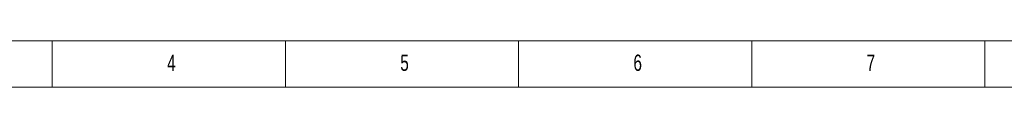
# Model space of a CAD drawing. Header units: millimetres. Extents: x 25069 to 61396, y 8621 to 21558.
# Tile 2 of 256: x 26430 to 27139, y 13794 to 13828. Entities that reach past the tile are written whole.
import ezdxf

# ---------------------------------------------------------------- set-up
doc = ezdxf.new("R2010")
doc.units = ezdxf.units.MM
doc.layers.add('10', color=7, linetype='Continuous')
doc.styles.add('SLDTEXTSTYLE5', font='TXT', dxfattribs={"width": 0.7})

msp = doc.modelspace()

# ---------------------------------------------------------------- linework, layer by layer
at = {"layer": '10', "lineweight": 18}
for p, q in [((25942.48, 13827.51), (29903.92, 13827.51)), ((26453.2, 13793.91), (26453.2, 13827.51)), ((26621.2, 13793.91), (26621.2, 13827.51)), ((26789.2, 13793.91), (26789.2, 13827.51)), ((26957.2, 13793.91), (26957.2, 13827.51)), ((27125.2, 13793.91), (27125.2, 13827.51)), ((25942.48, 13793.91), (29937.52, 13793.91))]:
    msp.add_line(p, q, dxfattribs=at)

# ---------------------------------------------------------------- texts
at = {"layer": '10', "lineweight": 18, "char_height": 11.76, "attachment_point": 2, "style": 'SLDTEXTSTYLE5'}
for s, insert in [('4', (26539.029, 13817.496)), ('5', (26707.029, 13817.496)), ('6', (26875.037, 13817.496)), ('7', (27043.037, 13817.496))]:
    msp.add_mtext(s, dxfattribs=dict(at, insert=insert))

doc.saveas('drawing.dxf')
